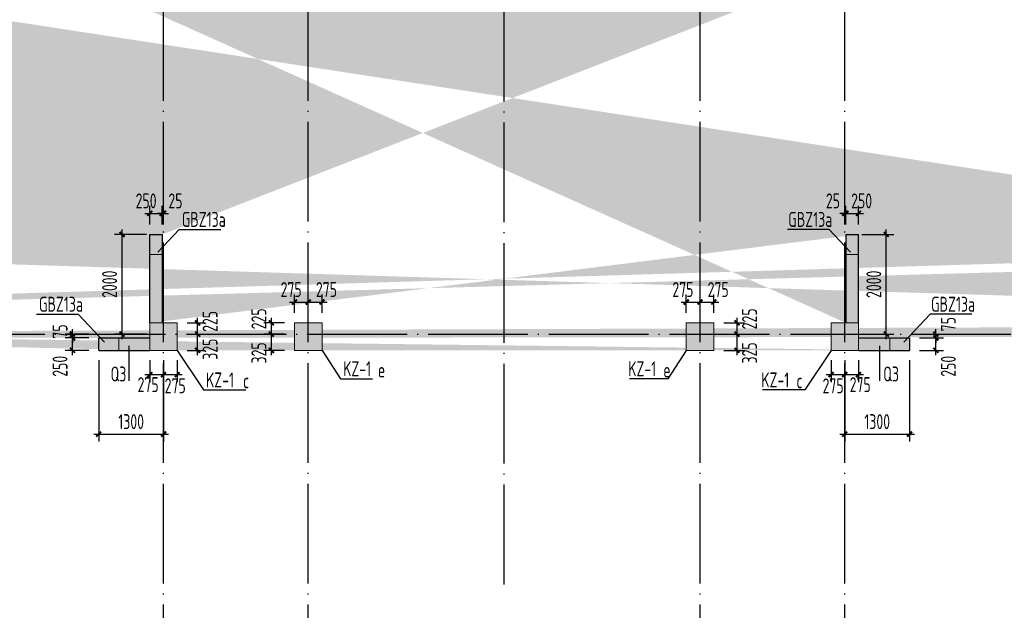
# Model space of a CAD drawing. Extents: x 200000 to 305984, y 78780 to 142585.
# Tile 10 of 25: x 239347 to 259078, y 102345 to 114189. Entities that reach past the tile are written whole.
import ezdxf

# ---------------------------------------------------------------- set-up
doc = ezdxf.new("R2010")
doc.units = 0
doc.header["$LTSCALE"] = 1000
doc.linetypes.add('DOTE', pattern=[2.42, 2, -0.2, 0.02, -0.2])
doc.layers.get('0').update_dxf_attribs({"linetype": 'CONTINUOUS'})
doc.layers.get('Defpoints').update_dxf_attribs({"linetype": 'CONTINUOUS'})
doc.layers.add('S-COLU', color=6, linetype='CONTINUOUS', lineweight=0, transparency=0.54)
for name, color, linetype in [('S-COLU_DE_TEXT', 7, 'CONTINUOUS'), ('S-COLU_HATCH', 254, 'CONTINUOUS'), ('S-DOTE', 253, 'DOTE'), ('S-PUB_DIM', 3, 'CONTINUOUS'), ('S-TEXT', 7, 'CONTINUOUS'), ('S-WALL', 2, 'CONTINUOUS'), ('S-WALL_HATCH', 252, 'CONTINUOUS'), ('S-WALL_NUM', 220, 'CONTINUOUS')]:
    doc.layers.add(name, color=color, linetype=linetype)
doc.layers.add('S-COLU_TH', color=6, linetype='CONTINUOUS', lineweight=0)
doc.styles.add('TSSD_DIMENSION_T3', font='tssdeng.shx', dxfattribs={"width": 0.7, "bigfont": 'Tssdchn.shx'})
doc.styles.add('TSSD_Rein', font='tssdeng.shx', dxfattribs={"width": 0.7, "bigfont": 'Tssdchn.shx'})
doc.dimstyles.new('TSSD_100_100&&100', dxfattribs={"dimtxt": 300, "dimasz": 100, "dimexe": 150, "dimexo": 200, "dimgap": 100, "dimtad": 1, "dimdec": 0, "dimzin": 0, "dimdsep": 46, "dimtxsty": 'TSSD_DIMENSION_T3', "dimblk": 'ARCHTICK', "dimcen": 0, "dimdle": 100, "dimclrt": 7, "dimadec": 0, "dimazin": 0, "dimtfac": 1, "dimtdec": 0, "dimtix": 1, "dimtmove": 2, "dimatfit": 3, "dimfxl": 10000, "dimtolj": 1, "dimtzin": 0, "dimarcsym": 0})

# ---------------------------------------------------------------- blocks, each defined once
blk = doc.blocks.new('A$C338D70EA')
at = {"layer": 'S-DOTE', "linetype": 'DOTE'}
for p, q in [((35800, 2250), (35800, 34114.7)), ((38700, 2250), (38700, 34114.7)), ((46550, 2250), (46550, 34114.7)), ((49450, 2250), (49450, 34114.7)), ((4800, 14509.5), (80450, 14509.5))]:
    blk.add_line(p, q, dxfattribs=at)
blk = doc.blocks.new('A$C1D0C3E71')
at = {"layer": 'S-COLU_HATCH'}
h = blk.add_hatch(color=256, dxfattribs=at)
h.paths.add_polyline_path([(43150, 24000), (43700, 24000), (43700, 24550), (43150, 24550)], flags=17)
edge = h.paths.add_edge_path()
edge.add_line((42750, 24350), (42750, 24550))
edge.add_line((41750, 24350), (41750, 24550))
edge.add_line((66400, 19075), (66150, 19075))
edge.add_line((66400, 22075), (66150, 22075))
edge.add_line((33500, 19075), (33250, 19075))
edge.add_line((33500, 22075), (33250, 22075))
edge.add_line((30300, 19075), (30050, 19075))
edge.add_line((30300, 22075), (30050, 22075))
edge.add_line((8150, 19075), (7900, 19075))
edge.add_line((8150, 22075), (7900, 22075))
edge.add_line((43400, 23775), (43400, 24000))
edge.add_line((43950, 17800), (43700, 17800))
edge.add_line((43700, 17200), (43700, 17800))
edge.add_line((43950, 17200), (43950, 17800))
edge.add_line((41350, 17800), (41100, 17800))
edge.add_line((41100, 17200), (41100, 17800))
edge.add_line((41350, 17200), (41350, 17800))
edge.add_line((33250, 22075), (33250, 24000))
edge.add_line((33250, 17200), (33250, 19075))
edge.add_line((33500, 22075), (33500, 24000))
edge.add_line((33500, 17200), (33500, 19075))
edge.add_line((30050, 22075), (30050, 24000))
edge.add_line((30050, 17200), (30050, 19075))
edge.add_line((30300, 22075), (30300, 24000))
edge.add_line((30300, 17200), (30300, 19075))
edge.add_line((7900, 22075), (7900, 24000))
edge.add_line((7900, 17200), (7900, 19075))
edge.add_line((8150, 22075), (8150, 24000))
edge.add_line((8150, 17200), (8150, 19075))
edge.add_line((1050, 16650), (1050, 16900))
edge.add_line((550, 16900), (1050, 16900))
edge.add_line((550, 16650), (1050, 16650))
edge.add_line((74300, 20350), (74050, 20350))
edge.add_line((74050, 20350), (74050, 24000))
edge.add_line((74300, 20350), (74300, 24000))
edge.add_line((74300, 17850), (74050, 17850))
edge.add_line((74050, 17200), (74050, 17850))
edge.add_line((74300, 17200), (74300, 17850))
edge.add_line((250, 20350), (250, 24000))
edge.add_line((250, 17200), (250, 17850))
edge.add_line((66700, 7650), (67800, 7650))
edge.add_line((66700, 7400), (67800, 7400))
edge.add_line((44250, 7350), (45275, 7350))
edge.add_line((44250, 7100), (45275, 7100))
edge.add_line((550, 7650), (1650, 7650))
edge.add_line((550, 7400), (1650, 7400))
edge.add_line((74300, 9425), (74050, 9425))
edge.add_line((74050, 7650), (74050, 9425))
edge.add_line((74300, 7650), (74300, 9425))
edge.add_line((66150, 7650), (66150, 9425))
edge.add_line((66400, 7650), (66400, 9425))
edge.add_line((7900, 7650), (7900, 9425))
edge.add_line((8150, 7650), (8150, 9425))
edge.add_line((250, 7650), (250, 9425))
edge.add_line((66150, 9425), (66400, 9425))
edge.add_line((44000, 9425), (44250, 9425))
edge.add_line((30050, 9425), (30300, 9425))
edge.add_line((7900, 9425), (8150, 9425))
edge.add_line((72650, 7400), (72650, 7650))
edge.add_line((67800, 7650), (67800, 7400))
edge.add_line((45275, 7350), (45275, 7100))
edge.add_line((29025, 7100), (29025, 7350))
edge.add_line((6500, 7400), (6500, 7650))
edge.add_line((1650, 7650), (1650, 7400))
edge.add_line((72650, 7650), (73750, 7650))
edge.add_line((72650, 7400), (73750, 7400))
edge.add_line((29025, 7350), (30050, 7350))
edge.add_line((29025, 7100), (30050, 7100))
edge.add_line((6500, 7650), (7600, 7650))
edge.add_line((6500, 7400), (7600, 7400))
edge.add_line((43400, 21375), (43150, 21375))
edge.add_line((43150, 21375), (43150, 21900))
edge.add_line((41350, 21375), (41100, 21375))
edge.add_line((41350, 21375), (41350, 21900))
edge.add_line((41349, 22150), (43150, 22150))
edge.add_line((41349, 21900), (43150, 21900))
edge.add_line((43400, 23775), (43150, 23775))
edge.add_line((43150, 23775), (43150, 24000))
edge.add_line((43400, 22375), (43150, 22375))
edge.add_line((43150, 22150), (43150, 22375))
edge.add_line((43400, 22375), (43400, 21375))
edge.add_line((41350, 23775), (41100, 23775))
edge.add_line((41100, 23775), (41100, 24000))
edge.add_line((41350, 23775), (41350, 24000))
edge.add_line((41350, 22375), (41100, 22375))
edge.add_line((41100, 22375), (41100, 21375))
edge.add_line((41350, 22150), (41350, 22375))
edge.add_line((73250, 16650), (73250, 16900))
edge.add_line((73250, 16900), (73750, 16900))
edge.add_line((73250, 16650), (73750, 16650))
edge.add_line((73250, 24000), (73250, 24250))
edge.add_line((73250, 24250), (73750, 24250))
edge.add_line((73250, 24000), (73750, 24000))
edge.add_line((6600, 16650), (6600, 16900))
edge.add_line((6600, 16900), (7600, 16900))
edge.add_line((6600, 16650), (7600, 16650))
edge.add_line((6600, 24000), (6600, 24250))
edge.add_line((6600, 24250), (7600, 24250))
edge.add_line((6600, 24000), (7600, 24000))
edge.add_line((44000, 7650), (44000, 9425))
edge.add_line((44250, 7650), (44250, 9425))
edge.add_line((30050, 7650), (30050, 9425))
edge.add_line((30300, 7650), (30300, 9425))
edge.add_line((67700, 24000), (67700, 24250))
edge.add_line((66700, 24250), (67700, 24250))
edge.add_line((66700, 24000), (67700, 24000))
edge.add_line((42750, 24550), (43350, 24550))
edge.add_line((41350, 24550), (41750, 24550))
edge.add_line((42750, 24350), (43150, 24350))
edge.add_line((41350, 24350), (41750, 24350))
edge.add_line((32525, 24300), (32525, 24550))
edge.add_line((32525, 24550), (32950, 24550))
edge.add_line((32525, 24300), (32950, 24300))
edge.add_line((31025, 24300), (31025, 24550))
edge.add_line((30600, 24550), (31025, 24550))
edge.add_line((30600, 24300), (31025, 24300))
edge.add_line((1050, 24000), (1050, 24250))
edge.add_line((550, 24250), (1050, 24250))
edge.add_line((550, 24000), (1050, 24000))
edge.add_line((67700, 16650), (67700, 16900))
edge.add_line((66700, 16900), (67700, 16900))
edge.add_line((66700, 16650), (67700, 16650))
edge.add_line((42500, 16650), (42500, 16900))
edge.add_line((41350, 16900), (42500, 16900))
edge.add_line((41350, 16650), (42500, 16650))
edge.add_line((32525, 16650), (32525, 16900))
edge.add_line((32525, 16900), (32950, 16900))
edge.add_line((32525, 16650), (32950, 16650))
edge.add_line((31025, 16650), (31025, 16900))
edge.add_line((30600, 16900), (31025, 16900))
edge.add_line((30600, 16650), (31025, 16650))
edge.add_line((66150, 22075), (66150, 24000))
edge.add_line((66150, 17200), (66150, 19075))
edge.add_line((66400, 22075), (66400, 24000))
edge.add_line((66400, 17200), (66400, 19075))
edge.add_line((250, 20350), (0, 20350))
edge.add_line((0, 20350), (0, 24000))
edge.add_line((250, 17850), (0, 17850))
edge.add_line((0, 17200), (0, 17850))
edge.add_line((250, 9425), (0, 9425))
edge.add_line((0, 7650), (0, 9425))
for points in [[(30050, 7100), (30600, 7100), (30600, 7650), (30050, 7650)], [(32950, 7100), (33500, 7100), (33500, 7650), (32950, 7650)], [(40800, 7100), (41350, 7100), (41350, 7650), (40800, 7650)], [(43700, 7100), (44250, 7100), (44250, 7650), (43700, 7650)]]:
    blk.add_hatch(color=256, dxfattribs=at).paths.add_polyline_path(points, flags=17)
at = {"layer": 'S-WALL_HATCH'}
for points in [[(30300, 9425), (30050, 9425), (30050, 7650), (30300, 7650)], [(44250, 9425), (44000, 9425), (44000, 7650), (44250, 7650)], [(30050, 7350), (29025, 7350), (29025, 7100), (30050, 7100)], [(45275, 7350), (44250, 7350), (44250, 7100), (45275, 7100)]]:
    blk.add_hatch(color=256, dxfattribs=at).paths.add_polyline_path(points)
at = {"layer": 'S-COLU'}
for points in [[(30050, 7100), (30600, 7100), (30600, 7650), (30050, 7650)], [(32950, 7100), (33500, 7100), (33500, 7650), (32950, 7650)], [(40800, 7100), (41350, 7100), (41350, 7650), (40800, 7650)], [(43700, 7100), (44250, 7100), (44250, 7650), (43700, 7650)]]:
    blk.add_lwpolyline(points, close=True, dxfattribs=at)
at = {"layer": 'S-WALL'}
for p, q in [((30050, 9425), (30300, 9425)), ((30050, 7650), (30050, 9425)), ((30300, 7650), (30300, 9425)), ((44000, 9425), (44250, 9425)), ((44000, 7650), (44000, 9425)), ((44250, 7650), (44250, 9425)), ((29025, 7100), (29025, 7350)), ((29025, 7350), (30050, 7350)), ((44250, 7350), (45275, 7350)), ((45275, 7350), (45275, 7100)), ((29025, 7100), (30050, 7100)), ((44250, 7100), (45275, 7100))]:
    blk.add_line(p, q, dxfattribs=at)
blk = doc.blocks.new('A$C100C3D72')
at = {"layer": 'S-DOTE', "linetype": 'DOTE'}
blk.add_line((33975, -3644), (33975, 20364), dxfattribs=at)
blk = doc.blocks.new('_ArchTick')
at = {"color": 0, "linetype": 'ByBlock', "const_width": 0.4}
blk.add_lwpolyline([(-0.5, -0.5), (0.5, 0.5)], dxfattribs=at)
blk = doc.blocks.new('*D104')
at = {"layer": 'Defpoints', "color": 0, "transparency": 16777216}
for p in [(31765, 11285), (33065, 11285), (33065, 9605)]:
    blk.add_point(p, dxfattribs=at)
at = {"layer": 'S-PUB_DIM', "color": 0, "lineweight": -2, "transparency": 16777216}
for p, q in [((31765, 11085), (31765, 9455)), ((33065, 11085), (33065, 9455)), ((31665, 9605), (33165, 9605))]:
    blk.add_line(p, q, dxfattribs=at)
at = {"layer": 'S-PUB_DIM', "color": 0, "lineweight": -2, "transparency": 16777216, "xscale": 100, "yscale": 100, "zscale": 100, "rotation": 180}
blk.add_blockref('_ArchTick', (31765, 9605), dxfattribs=at)
at = {"layer": 'S-PUB_DIM', "color": 0, "lineweight": -2, "transparency": 16777216, "xscale": 100, "yscale": 100, "zscale": 100}
blk.add_blockref('_ArchTick', (33065, 9605), dxfattribs=at)
at = {"layer": 'S-PUB_DIM', "color": 7, "transparency": 16777216, "insert": (32415, 9855), "char_height": 300, "attachment_point": 5, "style": 'TSSD_DIMENSION_T3'}
blk.add_mtext('\\A1;1300', dxfattribs=at)
blk = doc.blocks.new('*D105')
at = {"layer": 'Defpoints', "color": 0, "transparency": 16777216}
for p in [(32233, 13610), (32924, 13610), (32924, 11610)]:
    blk.add_point(p, dxfattribs=at)
at = {"layer": 'S-PUB_DIM', "color": 0, "lineweight": -2, "transparency": 16777216}
for p, q in [((32233, 11510), (32233, 13710)), ((32724, 13610), (32083, 13610)), ((32724, 11610), (32083, 11610))]:
    blk.add_line(p, q, dxfattribs=at)
at = {"layer": 'S-PUB_DIM', "color": 0, "lineweight": -2, "transparency": 16777216, "xscale": 100, "yscale": 100, "zscale": 100}
for p, rotation in [((32233, 13610), 90), ((32233, 11610), 270)]:
    blk.add_blockref('_ArchTick', p, dxfattribs=dict(at, rotation=rotation))
at = {"layer": 'S-PUB_DIM', "color": 7, "transparency": 16777216, "insert": (31983, 12610), "char_height": 300, "attachment_point": 5, "rotation": 90, "style": 'TSSD_DIMENSION_T3'}
blk.add_mtext('\\A1;2000', dxfattribs=at)
blk = doc.blocks.new('*D106')
at = {"layer": 'Defpoints', "color": 0, "transparency": 16777216}
for p in [(46857, 13610), (47547, 13610), (46857, 11610)]:
    blk.add_point(p, dxfattribs=at)
at = {"layer": 'S-PUB_DIM', "color": 0, "lineweight": -2, "transparency": 16777216}
for p, q in [((47547, 11510), (47547, 13710)), ((47057, 13610), (47697, 13610)), ((47057, 11610), (47697, 11610))]:
    blk.add_line(p, q, dxfattribs=at)
at = {"layer": 'S-PUB_DIM', "color": 0, "lineweight": -2, "transparency": 16777216, "xscale": 100, "yscale": 100, "zscale": 100}
for p, rotation in [((47547, 13610), 90), ((47547, 11610), 270)]:
    blk.add_blockref('_ArchTick', p, dxfattribs=dict(at, rotation=rotation))
at = {"layer": 'S-PUB_DIM', "color": 7, "transparency": 16777216, "insert": (47297, 12610), "char_height": 300, "attachment_point": 5, "rotation": 90, "style": 'TSSD_DIMENSION_T3'}
blk.add_mtext('\\A1;2000', dxfattribs=at)
blk = doc.blocks.new('*D137')
at = {"layer": 'Defpoints', "color": 0, "transparency": 16777216}
for p in [(35965, 12254), (35690, 11835), (35965, 11835)]:
    blk.add_point(p, dxfattribs=at)
at = {"layer": 'S-PUB_DIM', "color": 0, "lineweight": -2, "transparency": 16777216}
for p, q in [((35590, 12254), (36065, 12254)), ((35690, 12035), (35690, 12404)), ((35965, 12035), (35965, 12404))]:
    blk.add_line(p, q, dxfattribs=at)
at = {"layer": 'S-PUB_DIM', "color": 0, "lineweight": -2, "transparency": 16777216, "xscale": 100, "yscale": 100, "zscale": 100, "rotation": 180}
blk.add_blockref('_ArchTick', (35690, 12254), dxfattribs=at)
at = {"layer": 'S-PUB_DIM', "color": 0, "lineweight": -2, "transparency": 16777216, "xscale": 100, "yscale": 100, "zscale": 100}
blk.add_blockref('_ArchTick', (35965, 12254), dxfattribs=at)
at = {"layer": 'S-PUB_DIM', "color": 7, "transparency": 16777216, "insert": (35622, 12504), "char_height": 300, "attachment_point": 5, "style": 'TSSD_DIMENSION_T3'}
blk.add_mtext('\\A1;275', dxfattribs=at)
blk = doc.blocks.new('*D138')
at = {"layer": 'Defpoints', "color": 0, "transparency": 16777216}
for p in [(36240, 12254), (35965, 11835), (36240, 11835)]:
    blk.add_point(p, dxfattribs=at)
at = {"layer": 'S-PUB_DIM', "color": 0, "lineweight": -2, "transparency": 16777216}
for p, q in [((35865, 12254), (36340, 12254)), ((35965, 12035), (35965, 12404)), ((36240, 12035), (36240, 12404))]:
    blk.add_line(p, q, dxfattribs=at)
at = {"layer": 'S-PUB_DIM', "color": 0, "lineweight": -2, "transparency": 16777216, "xscale": 100, "yscale": 100, "zscale": 100, "rotation": 180}
blk.add_blockref('_ArchTick', (35965, 12254), dxfattribs=at)
at = {"layer": 'S-PUB_DIM', "color": 0, "lineweight": -2, "transparency": 16777216, "xscale": 100, "yscale": 100, "zscale": 100}
blk.add_blockref('_ArchTick', (36240, 12254), dxfattribs=at)
at = {"layer": 'S-PUB_DIM', "color": 7, "transparency": 16777216, "insert": (36329, 12504), "char_height": 300, "attachment_point": 5, "style": 'TSSD_DIMENSION_T3'}
blk.add_mtext('\\A1;275', dxfattribs=at)
blk = doc.blocks.new('*D139')
at = {"layer": 'Defpoints', "color": 0, "transparency": 16777216}
for p in [(35225, 11610), (35690, 11610), (35690, 11285)]:
    blk.add_point(p, dxfattribs=at)
at = {"layer": 'S-PUB_DIM', "color": 0, "lineweight": -2, "transparency": 16777216}
for p, q in [((35225, 11185), (35225, 11710)), ((35490, 11610), (35075, 11610)), ((35490, 11285), (35075, 11285))]:
    blk.add_line(p, q, dxfattribs=at)
at = {"layer": 'S-PUB_DIM', "color": 0, "lineweight": -2, "transparency": 16777216, "xscale": 100, "yscale": 100, "zscale": 100}
for p, rotation in [((35225, 11610), 90), ((35225, 11285), 270)]:
    blk.add_blockref('_ArchTick', p, dxfattribs=dict(at, rotation=rotation))
at = {"layer": 'S-PUB_DIM', "color": 7, "transparency": 16777216, "insert": (34975, 11233), "char_height": 300, "attachment_point": 5, "rotation": 90, "style": 'TSSD_DIMENSION_T3'}
blk.add_mtext('\\A1;325', dxfattribs=at)
blk = doc.blocks.new('*D140')
at = {"layer": 'Defpoints', "color": 0, "transparency": 16777216}
for p in [(35225, 11835), (35690, 11835), (35690, 11610)]:
    blk.add_point(p, dxfattribs=at)
at = {"layer": 'S-PUB_DIM', "color": 0, "lineweight": -2, "transparency": 16777216}
for p, q in [((35225, 11510), (35225, 11935)), ((35490, 11835), (35075, 11835)), ((35490, 11610), (35075, 11610))]:
    blk.add_line(p, q, dxfattribs=at)
at = {"layer": 'S-PUB_DIM', "color": 0, "lineweight": -2, "transparency": 16777216, "xscale": 100, "yscale": 100, "zscale": 100}
for p, rotation in [((35225, 11835), 90), ((35225, 11610), 270)]:
    blk.add_blockref('_ArchTick', p, dxfattribs=dict(at, rotation=rotation))
at = {"layer": 'S-PUB_DIM', "color": 7, "transparency": 16777216, "insert": (34975, 11916), "char_height": 300, "attachment_point": 5, "rotation": 90, "style": 'TSSD_DIMENSION_T3'}
blk.add_mtext('\\A1;225', dxfattribs=at)
blk = doc.blocks.new('*D141')
at = {"layer": 'Defpoints', "color": 0, "transparency": 16777216}
for p in [(43815, 12254), (43540, 11835), (43815, 11835)]:
    blk.add_point(p, dxfattribs=at)
at = {"layer": 'S-PUB_DIM', "color": 0, "lineweight": -2, "transparency": 16777216}
for p, q in [((43440, 12254), (43915, 12254)), ((43540, 12035), (43540, 12404)), ((43815, 12035), (43815, 12404))]:
    blk.add_line(p, q, dxfattribs=at)
at = {"layer": 'S-PUB_DIM', "color": 0, "lineweight": -2, "transparency": 16777216, "xscale": 100, "yscale": 100, "zscale": 100, "rotation": 180}
blk.add_blockref('_ArchTick', (43540, 12254), dxfattribs=at)
at = {"layer": 'S-PUB_DIM', "color": 0, "lineweight": -2, "transparency": 16777216, "xscale": 100, "yscale": 100, "zscale": 100}
blk.add_blockref('_ArchTick', (43815, 12254), dxfattribs=at)
at = {"layer": 'S-PUB_DIM', "color": 7, "transparency": 16777216, "insert": (43472, 12504), "char_height": 300, "attachment_point": 5, "style": 'TSSD_DIMENSION_T3'}
blk.add_mtext('\\A1;275', dxfattribs=at)
blk = doc.blocks.new('*D142')
at = {"layer": 'Defpoints', "color": 0, "transparency": 16777216}
for p in [(44090, 12254), (43815, 11835), (44090, 11835)]:
    blk.add_point(p, dxfattribs=at)
at = {"layer": 'S-PUB_DIM', "color": 0, "lineweight": -2, "transparency": 16777216}
for p, q in [((43715, 12254), (44190, 12254)), ((43815, 12035), (43815, 12404)), ((44090, 12035), (44090, 12404))]:
    blk.add_line(p, q, dxfattribs=at)
at = {"layer": 'S-PUB_DIM', "color": 0, "lineweight": -2, "transparency": 16777216, "xscale": 100, "yscale": 100, "zscale": 100, "rotation": 180}
blk.add_blockref('_ArchTick', (43815, 12254), dxfattribs=at)
at = {"layer": 'S-PUB_DIM', "color": 0, "lineweight": -2, "transparency": 16777216, "xscale": 100, "yscale": 100, "zscale": 100}
blk.add_blockref('_ArchTick', (44090, 12254), dxfattribs=at)
at = {"layer": 'S-PUB_DIM', "color": 7, "transparency": 16777216, "insert": (44179, 12504), "char_height": 300, "attachment_point": 5, "style": 'TSSD_DIMENSION_T3'}
blk.add_mtext('\\A1;275', dxfattribs=at)
blk = doc.blocks.new('*D143')
at = {"layer": 'Defpoints', "color": 0, "transparency": 16777216}
for p in [(44090, 11610), (44556, 11610), (44090, 11285)]:
    blk.add_point(p, dxfattribs=at)
at = {"layer": 'S-PUB_DIM', "color": 0, "lineweight": -2, "transparency": 16777216}
for p, q in [((44556, 11185), (44556, 11710)), ((44290, 11610), (44706, 11610)), ((44290, 11285), (44706, 11285))]:
    blk.add_line(p, q, dxfattribs=at)
at = {"layer": 'S-PUB_DIM', "color": 0, "lineweight": -2, "transparency": 16777216, "xscale": 100, "yscale": 100, "zscale": 100}
for p, rotation in [((44556, 11610), 90), ((44556, 11285), 270)]:
    blk.add_blockref('_ArchTick', p, dxfattribs=dict(at, rotation=rotation))
at = {"layer": 'S-PUB_DIM', "color": 7, "transparency": 16777216, "insert": (44806, 11233), "char_height": 300, "attachment_point": 5, "rotation": 90, "style": 'TSSD_DIMENSION_T3'}
blk.add_mtext('\\A1;325', dxfattribs=at)
blk = doc.blocks.new('*D144')
at = {"layer": 'Defpoints', "color": 0, "transparency": 16777216}
for p in [(44090, 11835), (44556, 11835), (44090, 11610)]:
    blk.add_point(p, dxfattribs=at)
at = {"layer": 'S-PUB_DIM', "color": 0, "lineweight": -2, "transparency": 16777216}
for p, q in [((44556, 11510), (44556, 11935)), ((44290, 11835), (44706, 11835)), ((44290, 11610), (44706, 11610))]:
    blk.add_line(p, q, dxfattribs=at)
at = {"layer": 'S-PUB_DIM', "color": 0, "lineweight": -2, "transparency": 16777216, "xscale": 100, "yscale": 100, "zscale": 100}
for p, rotation in [((44556, 11835), 90), ((44556, 11610), 270)]:
    blk.add_blockref('_ArchTick', p, dxfattribs=dict(at, rotation=rotation))
at = {"layer": 'S-PUB_DIM', "color": 7, "transparency": 16777216, "insert": (44806, 11916), "char_height": 300, "attachment_point": 5, "rotation": 90, "style": 'TSSD_DIMENSION_T3'}
blk.add_mtext('\\A1;225', dxfattribs=at)
blk = doc.blocks.new('*D175')
at = {"layer": 'Defpoints', "color": 0, "transparency": 16777216}
for p in [(33040, 14032), (32790, 13610), (33040, 13610)]:
    blk.add_point(p, dxfattribs=at)
at = {"layer": 'S-PUB_DIM', "color": 0, "lineweight": -2, "transparency": 16777216}
for p, q in [((32690, 14032), (33140, 14032)), ((32790, 13810), (32790, 14182)), ((33040, 13810), (33040, 14182))]:
    blk.add_line(p, q, dxfattribs=at)
at = {"layer": 'S-PUB_DIM', "color": 0, "lineweight": -2, "transparency": 16777216, "xscale": 100, "yscale": 100, "zscale": 100, "rotation": 180}
blk.add_blockref('_ArchTick', (32790, 14032), dxfattribs=at)
at = {"layer": 'S-PUB_DIM', "color": 0, "lineweight": -2, "transparency": 16777216, "xscale": 100, "yscale": 100, "zscale": 100}
blk.add_blockref('_ArchTick', (33040, 14032), dxfattribs=at)
at = {"layer": 'S-PUB_DIM', "color": 7, "transparency": 16777216, "insert": (32715, 14282), "char_height": 300, "attachment_point": 5, "style": 'TSSD_DIMENSION_T3'}
blk.add_mtext('\\A1;250', dxfattribs=at)
blk = doc.blocks.new('*D176')
at = {"layer": 'Defpoints', "color": 0, "transparency": 16777216}
for p in [(33065, 14032), (33040, 13610), (33065, 13610)]:
    blk.add_point(p, dxfattribs=at)
at = {"layer": 'S-PUB_DIM', "color": 0, "lineweight": -2, "transparency": 16777216}
for p, q in [((33040, 14032), (32940, 14032)), ((33040, 13810), (33040, 14182)), ((33040, 14032), (33065, 14032)), ((33065, 13810), (33065, 14182)), ((33065, 14032), (33165, 14032))]:
    blk.add_line(p, q, dxfattribs=at)
at = {"layer": 'S-PUB_DIM', "color": 0, "lineweight": -2, "transparency": 16777216, "xscale": 100, "yscale": 100, "zscale": 100}
blk.add_blockref('_ArchTick', (33040, 14032), dxfattribs=at)
at = {"layer": 'S-PUB_DIM', "color": 0, "lineweight": -2, "transparency": 16777216, "xscale": 100, "yscale": 100, "zscale": 100, "rotation": 180}
blk.add_blockref('_ArchTick', (33065, 14032), dxfattribs=at)
at = {"layer": 'S-PUB_DIM', "color": 7, "transparency": 16777216, "insert": (33303, 14282), "char_height": 300, "attachment_point": 5, "style": 'TSSD_DIMENSION_T3'}
blk.add_mtext('\\A1;25', dxfattribs=at)
blk = doc.blocks.new('*D177')
at = {"layer": 'Defpoints', "color": 0, "transparency": 16777216}
for p in [(31240, 11535), (31765, 11535), (31765, 11285)]:
    blk.add_point(p, dxfattribs=at)
at = {"layer": 'S-PUB_DIM', "color": 0, "lineweight": -2, "transparency": 16777216}
for p, q in [((31565, 11535), (31090, 11535)), ((31240, 11185), (31240, 11635)), ((31565, 11285), (31090, 11285))]:
    blk.add_line(p, q, dxfattribs=at)
at = {"layer": 'S-PUB_DIM', "color": 0, "lineweight": -2, "transparency": 16777216, "xscale": 100, "yscale": 100, "zscale": 100}
for p, rotation in [((31240, 11535), 90), ((31240, 11285), 270)]:
    blk.add_blockref('_ArchTick', p, dxfattribs=dict(at, rotation=rotation))
at = {"layer": 'S-PUB_DIM', "color": 7, "transparency": 16777216, "insert": (30990, 10966), "char_height": 300, "attachment_point": 5, "rotation": 90, "style": 'TSSD_DIMENSION_T3'}
blk.add_mtext('\\A1;250', dxfattribs=at)
blk = doc.blocks.new('*D178')
at = {"layer": 'Defpoints', "color": 0, "transparency": 16777216}
for p in [(31240, 11610), (31765, 11610), (31765, 11535)]:
    blk.add_point(p, dxfattribs=at)
at = {"layer": 'S-PUB_DIM', "color": 0, "lineweight": -2, "transparency": 16777216}
for p, q in [((31240, 11610), (31240, 11710)), ((31565, 11610), (31090, 11610)), ((31565, 11535), (31090, 11535)), ((31240, 11535), (31240, 11610)), ((31240, 11535), (31240, 11435))]:
    blk.add_line(p, q, dxfattribs=at)
at = {"layer": 'S-PUB_DIM', "color": 0, "lineweight": -2, "transparency": 16777216, "xscale": 100, "yscale": 100, "zscale": 100}
for p, rotation in [((31240, 11610), 270), ((31240, 11535), 90)]:
    blk.add_blockref('_ArchTick', p, dxfattribs=dict(at, rotation=rotation))
at = {"layer": 'S-PUB_DIM', "color": 7, "transparency": 16777216, "insert": (30990, 11663), "char_height": 300, "attachment_point": 5, "rotation": 90, "style": 'TSSD_DIMENSION_T3'}
blk.add_mtext('\\A1;75', dxfattribs=at)
blk = doc.blocks.new('*D179')
at = {"layer": 'Defpoints', "color": 0, "transparency": 16777216}
for p in [(46990, 14032), (46740, 13610), (46990, 13610)]:
    blk.add_point(p, dxfattribs=at)
at = {"layer": 'S-PUB_DIM', "color": 0, "lineweight": -2, "transparency": 16777216}
for p, q in [((46640, 14032), (47090, 14032)), ((46740, 13810), (46740, 14182)), ((46990, 13810), (46990, 14182))]:
    blk.add_line(p, q, dxfattribs=at)
at = {"layer": 'S-PUB_DIM', "color": 0, "lineweight": -2, "transparency": 16777216, "xscale": 100, "yscale": 100, "zscale": 100, "rotation": 180}
blk.add_blockref('_ArchTick', (46740, 14032), dxfattribs=at)
at = {"layer": 'S-PUB_DIM', "color": 0, "lineweight": -2, "transparency": 16777216, "xscale": 100, "yscale": 100, "zscale": 100}
blk.add_blockref('_ArchTick', (46990, 14032), dxfattribs=at)
at = {"layer": 'S-PUB_DIM', "color": 7, "transparency": 16777216, "insert": (47053, 14282), "char_height": 300, "attachment_point": 5, "style": 'TSSD_DIMENSION_T3'}
blk.add_mtext('\\A1;250', dxfattribs=at)
blk = doc.blocks.new('*D180')
at = {"layer": 'Defpoints', "color": 0, "transparency": 16777216}
for p in [(46740, 14032), (46715, 13610), (46740, 13610)]:
    blk.add_point(p, dxfattribs=at)
at = {"layer": 'S-PUB_DIM', "color": 0, "lineweight": -2, "transparency": 16777216}
for p, q in [((46715, 14032), (46615, 14032)), ((46715, 13810), (46715, 14182)), ((46715, 14032), (46740, 14032)), ((46740, 13810), (46740, 14182)), ((46740, 14032), (46840, 14032))]:
    blk.add_line(p, q, dxfattribs=at)
at = {"layer": 'S-PUB_DIM', "color": 0, "lineweight": -2, "transparency": 16777216, "xscale": 100, "yscale": 100, "zscale": 100}
blk.add_blockref('_ArchTick', (46715, 14032), dxfattribs=at)
at = {"layer": 'S-PUB_DIM', "color": 0, "lineweight": -2, "transparency": 16777216, "xscale": 100, "yscale": 100, "zscale": 100, "rotation": 180}
blk.add_blockref('_ArchTick', (46740, 14032), dxfattribs=at)
at = {"layer": 'S-PUB_DIM', "color": 7, "transparency": 16777216, "insert": (46478, 14282), "char_height": 300, "attachment_point": 5, "style": 'TSSD_DIMENSION_T3'}
blk.add_mtext('\\A1;25', dxfattribs=at)
blk = doc.blocks.new('*D181')
at = {"layer": 'Defpoints', "color": 0, "transparency": 16777216}
for p in [(48015, 11535), (48541, 11535), (48015, 11285)]:
    blk.add_point(p, dxfattribs=at)
at = {"layer": 'S-PUB_DIM', "color": 0, "lineweight": -2, "transparency": 16777216}
for p, q in [((48215, 11535), (48691, 11535)), ((48541, 11185), (48541, 11635)), ((48215, 11285), (48691, 11285))]:
    blk.add_line(p, q, dxfattribs=at)
at = {"layer": 'S-PUB_DIM', "color": 0, "lineweight": -2, "transparency": 16777216, "xscale": 100, "yscale": 100, "zscale": 100}
for p, rotation in [((48541, 11535), 90), ((48541, 11285), 270)]:
    blk.add_blockref('_ArchTick', p, dxfattribs=dict(at, rotation=rotation))
at = {"layer": 'S-PUB_DIM', "color": 7, "transparency": 16777216, "insert": (48791, 10966), "char_height": 300, "attachment_point": 5, "rotation": 90, "style": 'TSSD_DIMENSION_T3'}
blk.add_mtext('\\A1;250', dxfattribs=at)
blk = doc.blocks.new('*D182')
at = {"layer": 'Defpoints', "color": 0, "transparency": 16777216}
for p in [(48015, 11610), (48015, 11535), (48541, 11610)]:
    blk.add_point(p, dxfattribs=at)
at = {"layer": 'S-PUB_DIM', "color": 0, "lineweight": -2, "transparency": 16777216}
for p, q in [((48541, 11610), (48541, 11710)), ((48215, 11610), (48691, 11610)), ((48215, 11535), (48691, 11535)), ((48541, 11535), (48541, 11610)), ((48541, 11535), (48541, 11435))]:
    blk.add_line(p, q, dxfattribs=at)
at = {"layer": 'S-PUB_DIM', "color": 0, "lineweight": -2, "transparency": 16777216, "xscale": 100, "yscale": 100, "zscale": 100}
for p, rotation in [((48541, 11610), 270), ((48541, 11535), 90)]:
    blk.add_blockref('_ArchTick', p, dxfattribs=dict(at, rotation=rotation))
at = {"layer": 'S-PUB_DIM', "color": 7, "transparency": 16777216, "insert": (48791, 11809), "char_height": 300, "attachment_point": 5, "rotation": 90, "style": 'TSSD_DIMENSION_T3'}
blk.add_mtext('\\A1;75', dxfattribs=at)
blk = doc.blocks.new('*D266')
at = {"layer": 'Defpoints', "color": 0, "transparency": 16777216}
for p in [(33340, 11610), (33747, 11610), (33340, 11285)]:
    blk.add_point(p, dxfattribs=at)
at = {"layer": 'S-PUB_DIM', "color": 0, "lineweight": -2, "transparency": 16777216}
for p, q in [((33747, 11185), (33747, 11710)), ((33540, 11610), (33897, 11610)), ((33540, 11285), (33897, 11285))]:
    blk.add_line(p, q, dxfattribs=at)
at = {"layer": 'S-PUB_DIM', "color": 0, "lineweight": -2, "transparency": 16777216, "xscale": 100, "yscale": 100, "zscale": 100}
for p, rotation in [((33747, 11610), 90), ((33747, 11285), 270)]:
    blk.add_blockref('_ArchTick', p, dxfattribs=dict(at, rotation=rotation))
at = {"layer": 'S-PUB_DIM', "color": 7, "transparency": 16777216, "insert": (33997, 11309), "char_height": 300, "attachment_point": 5, "rotation": 90, "style": 'TSSD_DIMENSION_T3'}
blk.add_mtext('\\A1;325', dxfattribs=at)
blk = doc.blocks.new('*D267')
at = {"layer": 'Defpoints', "color": 0, "transparency": 16777216}
for p in [(33340, 11835), (33747, 11835), (33340, 11610)]:
    blk.add_point(p, dxfattribs=at)
at = {"layer": 'S-PUB_DIM', "color": 0, "lineweight": -2, "transparency": 16777216}
for p, q in [((33747, 11510), (33747, 11935)), ((33540, 11835), (33897, 11835)), ((33540, 11610), (33897, 11610))]:
    blk.add_line(p, q, dxfattribs=at)
at = {"layer": 'S-PUB_DIM', "color": 0, "lineweight": -2, "transparency": 16777216, "xscale": 100, "yscale": 100, "zscale": 100}
for p, rotation in [((33747, 11835), 90), ((33747, 11610), 270)]:
    blk.add_blockref('_ArchTick', p, dxfattribs=dict(at, rotation=rotation))
at = {"layer": 'S-PUB_DIM', "color": 7, "transparency": 16777216, "insert": (33997, 11865), "char_height": 300, "attachment_point": 5, "rotation": 90, "style": 'TSSD_DIMENSION_T3'}
blk.add_mtext('\\A1;225', dxfattribs=at)
blk = doc.blocks.new('*D268')
at = {"layer": 'Defpoints', "color": 0, "transparency": 16777216}
for p in [(33065, 11285), (33340, 11285), (33340, 10798)]:
    blk.add_point(p, dxfattribs=at)
at = {"layer": 'S-PUB_DIM', "color": 0, "lineweight": -2, "transparency": 16777216}
for p, q in [((33065, 11085), (33065, 10648)), ((33340, 11085), (33340, 10648)), ((32965, 10798), (33440, 10798))]:
    blk.add_line(p, q, dxfattribs=at)
at = {"layer": 'S-PUB_DIM', "color": 0, "lineweight": -2, "transparency": 16777216, "xscale": 100, "yscale": 100, "zscale": 100, "rotation": 180}
blk.add_blockref('_ArchTick', (33065, 10798), dxfattribs=at)
at = {"layer": 'S-PUB_DIM', "color": 0, "lineweight": -2, "transparency": 16777216, "xscale": 100, "yscale": 100, "zscale": 100}
blk.add_blockref('_ArchTick', (33340, 10798), dxfattribs=at)
at = {"layer": 'S-PUB_DIM', "color": 7, "transparency": 16777216, "insert": (33299, 10573), "char_height": 300, "attachment_point": 5, "style": 'TSSD_DIMENSION_T3'}
blk.add_mtext('\\A1;275', dxfattribs=at)
blk = doc.blocks.new('*D269')
at = {"layer": 'Defpoints', "color": 0, "transparency": 16777216}
for p in [(32790, 11285), (33065, 11285), (33065, 10798)]:
    blk.add_point(p, dxfattribs=at)
at = {"layer": 'S-PUB_DIM', "color": 0, "lineweight": -2, "transparency": 16777216}
for p, q in [((32790, 11085), (32790, 10648)), ((33065, 11085), (33065, 10648)), ((32690, 10798), (33165, 10798))]:
    blk.add_line(p, q, dxfattribs=at)
at = {"layer": 'S-PUB_DIM', "color": 0, "lineweight": -2, "transparency": 16777216, "xscale": 100, "yscale": 100, "zscale": 100, "rotation": 180}
blk.add_blockref('_ArchTick', (32790, 10798), dxfattribs=at)
at = {"layer": 'S-PUB_DIM', "color": 0, "lineweight": -2, "transparency": 16777216, "xscale": 100, "yscale": 100, "zscale": 100}
blk.add_blockref('_ArchTick', (33065, 10798), dxfattribs=at)
at = {"layer": 'S-PUB_DIM', "color": 7, "transparency": 16777216, "insert": (32756, 10597), "char_height": 300, "attachment_point": 5, "style": 'TSSD_DIMENSION_T3'}
blk.add_mtext('\\A1;275', dxfattribs=at)
blk = doc.blocks.new('*D270')
at = {"layer": 'Defpoints', "color": 0, "transparency": 16777216}
for p in [(46715, 11285), (48015, 11285), (48015, 9605)]:
    blk.add_point(p, dxfattribs=at)
at = {"layer": 'S-PUB_DIM', "color": 0, "lineweight": -2, "transparency": 16777216}
for p, q in [((46715, 11085), (46715, 9455)), ((48015, 11085), (48015, 9455)), ((46615, 9605), (48115, 9605))]:
    blk.add_line(p, q, dxfattribs=at)
at = {"layer": 'S-PUB_DIM', "color": 0, "lineweight": -2, "transparency": 16777216, "xscale": 100, "yscale": 100, "zscale": 100, "rotation": 180}
blk.add_blockref('_ArchTick', (46715, 9605), dxfattribs=at)
at = {"layer": 'S-PUB_DIM', "color": 0, "lineweight": -2, "transparency": 16777216, "xscale": 100, "yscale": 100, "zscale": 100}
blk.add_blockref('_ArchTick', (48015, 9605), dxfattribs=at)
at = {"layer": 'S-PUB_DIM', "color": 7, "transparency": 16777216, "insert": (47365, 9855), "char_height": 300, "attachment_point": 5, "style": 'TSSD_DIMENSION_T3'}
blk.add_mtext('\\A1;1300', dxfattribs=at)
blk = doc.blocks.new('*D271')
at = {"layer": 'Defpoints', "color": 0, "transparency": 16777216}
for p in [(46440, 11285), (46715, 11285), (46715, 10798)]:
    blk.add_point(p, dxfattribs=at)
at = {"layer": 'S-PUB_DIM', "color": 0, "lineweight": -2, "transparency": 16777216}
for p, q in [((46440, 11085), (46440, 10648)), ((46715, 11085), (46715, 10648)), ((46340, 10798), (46815, 10798))]:
    blk.add_line(p, q, dxfattribs=at)
at = {"layer": 'S-PUB_DIM', "color": 0, "lineweight": -2, "transparency": 16777216, "xscale": 100, "yscale": 100, "zscale": 100, "rotation": 180}
blk.add_blockref('_ArchTick', (46440, 10798), dxfattribs=at)
at = {"layer": 'S-PUB_DIM', "color": 0, "lineweight": -2, "transparency": 16777216, "xscale": 100, "yscale": 100, "zscale": 100}
blk.add_blockref('_ArchTick', (46715, 10798), dxfattribs=at)
at = {"layer": 'S-PUB_DIM', "color": 7, "transparency": 16777216, "insert": (46482, 10573), "char_height": 300, "attachment_point": 5, "style": 'TSSD_DIMENSION_T3'}
blk.add_mtext('\\A1;275', dxfattribs=at)
blk = doc.blocks.new('*D272')
at = {"layer": 'Defpoints', "color": 0, "transparency": 16777216}
for p in [(46715, 11285), (46990, 11285), (46990, 10798)]:
    blk.add_point(p, dxfattribs=at)
at = {"layer": 'S-PUB_DIM', "color": 0, "lineweight": -2, "transparency": 16777216}
for p, q in [((46715, 11085), (46715, 10648)), ((46990, 11085), (46990, 10648)), ((46615, 10798), (47090, 10798))]:
    blk.add_line(p, q, dxfattribs=at)
at = {"layer": 'S-PUB_DIM', "color": 0, "lineweight": -2, "transparency": 16777216, "xscale": 100, "yscale": 100, "zscale": 100, "rotation": 180}
blk.add_blockref('_ArchTick', (46715, 10798), dxfattribs=at)
at = {"layer": 'S-PUB_DIM', "color": 0, "lineweight": -2, "transparency": 16777216, "xscale": 100, "yscale": 100, "zscale": 100}
blk.add_blockref('_ArchTick', (46990, 10798), dxfattribs=at)
at = {"layer": 'S-PUB_DIM', "color": 7, "transparency": 16777216, "insert": (47025, 10597), "char_height": 300, "attachment_point": 5, "style": 'TSSD_DIMENSION_T3'}
blk.add_mtext('\\A1;275', dxfattribs=at)
blk = doc.blocks.new('A$C29EC7EF9')
at = {"layer": 'S-COLU_HATCH'}
for points in [[(30050, 2325), (30050, 1925), (30300, 1925), (30300, 2325)], [(44250, 2325), (44250, 1925), (44000, 1925), (44000, 2325)], [(30300, 550), (30050, 550), (30050, 250), (30050, 250), (30050, 0), (30600, 0), (30600, 550)], [(44000, 550), (44250, 550), (44250, 250), (44250, 0), (43700, 0), (43700, 550)], [(29025, 0), (29425, 0), (29425, 250), (29025, 250)], [(45275, 0), (44875, 0), (44875, 250), (45275, 250)]]:
    blk.add_hatch(color=256, dxfattribs=at).paths.add_polyline_path(points)
at = {"layer": 'S-COLU_TH'}
for points in [[(30050, 2325), (30050, 1925), (30300, 1925), (30300, 2325)], [(44250, 2325), (44250, 1925), (44000, 1925), (44000, 2325)], [(30300, 550), (30300, 550), (30050, 550), (30050, 250), (30050, 250), (30050, 0), (30600, 0), (30600, 550)], [(44000, 550), (44000, 550), (44250, 550), (44250, 250), (44250, 250), (44250, 0), (43700, 0), (43700, 550)], [(29025, 0), (29425, 0), (29425, 250), (29025, 250)], [(45275, 0), (44875, 0), (44875, 250), (45275, 250)]]:
    blk.add_lwpolyline(points, close=True, dxfattribs=at)
blk = doc.blocks.new('A$C2D3F5EB5')
at = {"layer": 'S-PUB_DIM'}
for base, p1, p2, angle, picture, middle in [((33040.4, 14031.9), (32790.4, 13609.5), (33040.4, 13609.5), 0, '*D175', (32714.5, 14281.9)), ((33065.4, 14031.9), (33040.4, 13609.5), (33065.4, 13609.5), 0, '*D176', (33302.7, 14281.9)), ((46740.4, 14031.9), (46715.4, 13609.5), (46740.4, 13609.5), 360, '*D180', (46478.1, 14281.9)), ((46990.4, 14031.9), (46740.4, 13609.5), (46990.4, 13609.5), 360, '*D179', (47053, 14281.9)), ((35965.4, 12253.6), (35690.4, 11834.5), (35965.4, 11834.5), 0, '*D137', (35622.1, 12503.6)), ((36240.4, 12253.6), (35965.4, 11834.5), (36240.4, 11834.5), 0, '*D138', (36329.3, 12503.6)), ((43815.4, 12253.6), (43540.4, 11834.5), (43815.4, 11834.5), 0, '*D141', (43472.1, 12503.6)), ((44090.4, 12253.6), (43815.4, 11834.5), (44090.4, 11834.5), 0, '*D142', (44179.3, 12503.6)), ((35224.8, 11834.5), (35690.4, 11609.5), (35690.4, 11834.5), 90, '*D140', (34974.8, 11916.4)), ((44556, 11834.5), (44090.4, 11609.5), (44090.4, 11834.5), 90, '*D144', (44806, 11916.4)), ((33746.6, 11834.5), (33340.4, 11609.5), (33340.4, 11834.5), 90, '*D267', (33996.6, 11864.5)), ((48540.9, 11609.5), (48015.4, 11534.5), (48015.4, 11609.5), 90, '*D182', (48790.9, 11809.2)), ((31239.9, 11609.5), (31765.4, 11534.5), (31765.4, 11609.5), 90, '*D178', (30989.9, 11663.1)), ((33746.6, 11609.5), (33340.4, 11284.5), (33340.4, 11609.5), 90, '*D266', (33996.6, 11309.5)), ((35224.8, 11609.5), (35690.4, 11284.5), (35690.4, 11609.5), 90, '*D139', (34974.8, 11233.5)), ((44556, 11609.5), (44090.4, 11284.5), (44090.4, 11609.5), 90, '*D143', (44806, 11233.5)), ((31239.9, 11534.5), (31765.4, 11284.5), (31765.4, 11534.5), 90, '*D177', (30989.9, 10966.4)), ((48540.9, 11534.5), (48015.4, 11284.5), (48015.4, 11534.5), 90, '*D181', (48790.9, 10966.4)), ((33065.4, 10797.6), (32790.4, 11284.5), (33065.4, 11284.5), 0, '*D269', (32756.2, 10597.5)), ((33340.4, 10797.6), (33065.4, 11284.5), (33340.4, 11284.5), 0, '*D268', (33298.5, 10573.3)), ((46715.4, 10797.6), (46440.4, 11284.5), (46715.4, 11284.5), 0, '*D271', (46482.2, 10573.3)), ((46990.4, 10797.6), (46715.4, 11284.5), (46990.4, 11284.5), 0, '*D272', (47024.6, 10597.5))]:
    dim = blk.add_linear_dim(base=base, p1=p1, p2=p2, angle=angle, dimstyle='TSSD_100_100&&100', dxfattribs=at)
    dim.commit()
    dim.dimension.update_dxf_attribs({"geometry": picture, "text_midpoint": middle, "dimtype": 129})
for p1, p2, distance, picture, middle in [((32923.7, 11609.5), (32923.7, 13609.5), 690.4, '*D105', (31983.3, 12609.5)), ((46857.1, 11609.5), (46857.1, 13609.5), -690.4, '*D106', (47297.5, 12609.5)), ((31765.4, 11284.5), (33065.4, 11284.5), -1679.9, '*D104', (32415.4, 9854.6)), ((46715.4, 11284.5), (48015.4, 11284.5), -1679.9, '*D270', (47365.4, 9854.6))]:
    dim = blk.add_aligned_dim(p1=p1, p2=p2, distance=distance, dimstyle='TSSD_100_100&&100', dxfattribs=at)
    dim.commit()
    dim.dimension.update_dxf_attribs({"geometry": picture, "text_midpoint": middle})

msp = doc.modelspace()

# ---------------------------------------------------------------- linework, layer by layer
at = {"layer": 'S-COLU_DE_TEXT'}
for p, q in [((242114.7, 109524.9), (242545, 109983.5)), ((255996.6, 109524.9), (255566.3, 109983.5)), ((242505.6, 107557.8), (243029.7, 106764.8)), ((245405.6, 107557.8), (245778.5, 106988.6)), ((252705.6, 107557.8), (252332.8, 106988.6)), ((255605.6, 107557.8), (255081.6, 106764.8))]:
    msp.add_line(p, q, dxfattribs=at)
for points in [[(242545, 109983.5), (243379.3, 109983.5)], [(255566.3, 109983.5), (254732, 109983.5)], [(239684, 108282.8), (240518.3, 108282.8)], [(240518.3, 108282.8), (241048.4, 107721)], [(257593, 108282.8), (257062.9, 107721)], [(258427.3, 108282.8), (257593, 108282.8)], [(245778.5, 106988.6), (246419.8, 106988.6)], [(252332.8, 106988.6), (251564.1, 106988.6)], [(243029.7, 106764.8), (243876.7, 106764.8)], [(255081.6, 106764.8), (254234.6, 106764.8)]]:
    msp.add_lwpolyline(points, dxfattribs=at)
at = {"layer": 'S-WALL_NUM'}
for p, q in [((241532.9, 107646), (241532.9, 106946)), ((256578.4, 107646), (256578.4, 106946))]:
    msp.add_line(p, q, dxfattribs=at)

# ---------------------------------------------------------------- block references
at = {"layer": 'S-COLU_TH'}
for name, p in [('A$C100C3D72', (215080.7, 106509.7)), ('A$C29EC7EF9', (211905.7, 107557.8))]:
    msp.add_blockref(name, p, dxfattribs=at)
at = {"layer": 'S-PUB_DIM'}
msp.add_blockref('A$C2D3F5EB5', (209165.3, 96273.3), dxfattribs=at)
at = {"layer": 'S-TEXT', "linetype": 'ByBlock'}
msp.add_blockref('A$C338D70EA', (206430.6, 93373.3), dxfattribs=at)
at = {"layer": 'S-WALL'}
msp.add_blockref('A$C1D0C3E71', (211905.6, 100457.8), dxfattribs=at)

# ---------------------------------------------------------------- texts
at = {"layer": 'S-COLU_DE_TEXT', "style": 'TSSD_Rein', "width": 0.7}
for s, p in [('GBZ13a', (242595, 110033.5)), ('GBZ13a', (254749, 110033.5)), ('GBZ13a', (239734, 108332.8)), ('GBZ13a', (257610, 108332.8)), ('KZ-1', (245828.5, 107038.6)), ('KZ-1', (251541.5, 107038.6)), ('e', (246525.5, 107013.8)), ('e', (252244.5, 107013.8)), ('KZ-1', (243081.4, 106814.8)), ('c', (243824, 106796.8)), ('KZ-1', (254208.2, 106814.8)), ('c', (254913.9, 106796.8))]:
    msp.add_text(s, height=300, dxfattribs=at).set_placement(p)
at = {"layer": 'S-WALL_NUM', "style": 'TSSD_Rein', "width": 0.7}
for p in [(241169.1, 106933.6), (256651.5, 106933.6)]:
    msp.add_text('Q3', height=300, dxfattribs=at).set_placement(p)

doc.saveas('drawing.dxf')
